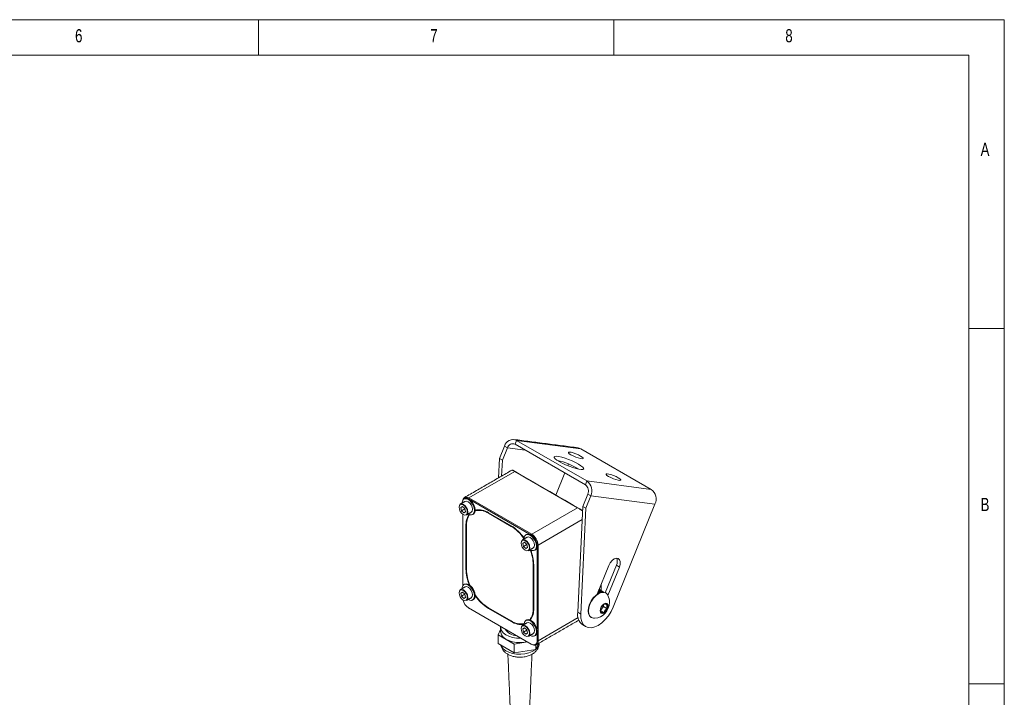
# Model space of a CAD drawing. Header units: millimetres. Extents: x 5 to 415, y 5 to 292.
# Tile 7 of 7: x 276 to 415, y 197 to 292. Entities that reach past the tile are written whole.
import ezdxf

# ---------------------------------------------------------------- set-up
doc = ezdxf.new("R2010")
doc.units = ezdxf.units.MM
doc.styles.add('SLDTEXTSTYLE0', font='TXT', dxfattribs={"width": 0.75})

msp = doc.modelspace()

# ---------------------------------------------------------------- linework, layer by layer
at = {"color": 7, "linetype": 'Continuous', "lineweight": 0}
for p, q in [((415, 292), (5, 292)), ((310, 292), (310, 287)), ((360, 287), (360, 292)), ((415, 5), (415, 292)), ((410, 287), (10, 287)), ((410, 287), (410, 52.6626)), ((415, 248.5), (410, 248.5)), ((410, 198.5), (415, 198.5))]:
    msp.add_line(p, q, dxfattribs=at)
at = {"color": 7, "linetype": 'Continuous', "lineweight": 15}
for p, q in [((343.9097, 230.2405), (344.612, 231.9686)), ((344.334, 229.9956), (345.0362, 231.7236)), ((345.0362, 231.7236), (344.612, 231.9686)), ((345.0362, 231.7236), (347.5509, 231.3948)), ((346.113, 232.2249), (346.3347, 232.7706)), ((356.0125, 226.5101), (346.113, 232.2249)), ((356.2342, 227.0557), (346.3347, 232.7706)), ((355.3769, 231.5883), (346.3347, 232.7706)), ((355.3769, 231.5883), (365.2764, 225.8734)), ((343.778, 227.4876), (343.9097, 230.2405)), ((344.334, 229.9956), (343.9097, 230.2405)), ((344.2263, 227.7464), (344.334, 229.9956)), ((353.6346, 229.4492), (353.5339, 229.2014)), ((346.0624, 228.3837), (339.6217, 224.6656)), ((354.9012, 223.2812), (346.0624, 228.3837)), ((346.1124, 228.3887), (346.7488, 228.0213)), ((346.7488, 228.0213), (346.7367, 228.0143)), ((346.7367, 228.0143), (347.9216, 227.3302)), ((346.7488, 228.0213), (347.9504, 227.3274)), ((353.119, 228.1804), (351.856, 225.0728)), ((347.9216, 227.3302), (347.9509, 227.3273)), ((347.9509, 227.3273), (348.8701, 226.7967)), ((348.8701, 226.7967), (348.858, 226.7897)), ((348.858, 226.7897), (350.0429, 226.1056)), ((348.8701, 226.7967), (350.0717, 226.1028)), ((350.0429, 226.1056), (350.0722, 226.1027)), ((350.0722, 226.1027), (350.9914, 225.5721)), ((356.0125, 226.5101), (356.2342, 227.0557)), ((356.2342, 227.0557), (365.2764, 225.8734)), ((339.551, 224.5431), (339.6217, 224.6656)), ((339.6217, 224.6656), (348.4605, 219.563)), ((350.9914, 225.5721), (350.9793, 225.5651)), ((350.9793, 225.5651), (352.1642, 224.881)), ((350.9914, 225.5721), (352.1931, 224.8782)), ((352.1642, 224.881), (352.1935, 224.8781)), ((352.1935, 224.8781), (353.1128, 224.3474)), ((356.35, 225.1924), (355.6477, 223.4644)), ((356.7742, 224.9474), (356.0719, 223.2194)), ((356.35, 225.1924), (356.7742, 224.9474)), ((356.7742, 224.9474), (365.8164, 223.7651)), ((338.7137, 223.4602), (338.4661, 223.3116)), ((338.7176, 223.4568), (338.4661, 223.3116)), ((338.4661, 223.3116), (338.5609, 222.8636)), ((339.0561, 223.1607), (338.7137, 223.4602)), ((348.3898, 219.4405), (339.551, 224.5431)), ((348.4605, 219.563), (354.9012, 223.2812)), ((353.1128, 224.3474), (353.1006, 224.3404)), ((353.1006, 224.3404), (354.2856, 223.6564)), ((353.1128, 224.3474), (354.3144, 223.6535)), ((354.2856, 223.6564), (354.3149, 223.6535)), ((354.3149, 223.6535), (354.9512, 223.2861)), ((355.6477, 223.4644), (354.9345, 208.5609)), ((356.0719, 223.2194), (355.3588, 208.316)), ((355.6477, 223.4644), (356.0719, 223.2194)), ((359.9395, 209.3044), (365.8164, 223.7651)), ((339.0582, 223.1506), (338.5609, 222.8636)), ((338.5609, 222.8636), (338.9033, 222.5641)), ((338.7378, 222.3843), (338.7378, 212.3102)), ((338.9033, 222.5641), (339.1509, 222.7127)), ((339.1509, 222.7127), (339.0561, 223.1607)), ((339.4626, 222.6754), (339.4547, 222.5661)), ((340.6754, 222.9961), (340.5331, 222.9239)), ((345.5614, 220.7467), (342.3794, 222.5837)), ((342.4501, 222.5428), (342.3794, 222.502)), ((345.5614, 220.6651), (342.3794, 222.502)), ((339.2689, 220.7874), (339.1974, 220.7461)), ((339.1974, 220.7461), (339.1974, 214.6221)), ((339.2681, 220.7053), (339.2681, 214.5813)), ((345.6313, 220.7055), (345.5614, 220.6651)), ((355.5594, 221.6199), (349.3444, 218.0321)), ((348.3898, 219.4405), (348.4605, 219.563)), ((347.4465, 218.4189), (347.1989, 218.2703)), ((347.4503, 218.4155), (347.1989, 218.2703)), ((347.1989, 218.2703), (347.2937, 217.8223)), ((347.791, 218.1093), (347.2937, 217.8223)), ((347.2937, 217.8223), (347.6361, 217.5228)), ((347.7888, 218.1194), (347.4465, 218.4189)), ((347.6361, 217.5228), (347.8836, 217.6713)), ((347.8836, 217.6713), (347.7888, 218.1194)), ((349.203, 206.1922), (349.203, 217.6646)), ((349.2341, 218.0321), (349.3444, 218.0321)), ((349.3444, 218.0321), (349.3444, 204.5592)), ((348.1953, 217.6341), (348.1874, 217.5248)), ((348.7426, 215.3166), (348.6726, 215.2762)), ((348.6726, 209.1521), (348.6726, 215.2762)), ((348.7434, 209.1113), (348.7434, 215.2354)), ((357.6532, 211.0987), (359.2939, 215.1356)), ((360.3766, 215.1835), (358.8082, 211.3242)), ((360.8009, 214.9386), (359.1805, 210.9514)), ((360.8009, 214.9386), (360.3766, 215.1835)), ((339.2681, 214.6629), (339.1974, 214.6221)), ((358.2186, 211.6463), (358.2186, 212.4898)), ((338.7137, 211.4162), (338.4661, 211.2677)), ((338.7176, 211.4128), (338.4661, 211.2677)), ((338.4661, 211.2677), (338.5609, 210.8196)), ((339.0582, 211.1067), (338.5609, 210.8196)), ((338.5609, 210.8196), (338.9033, 210.5201)), ((339.0561, 211.1167), (338.7137, 211.4162)), ((339.1509, 210.6687), (339.0561, 211.1167)), ((357.7938, 211.3413), (357.7336, 211.2965)), ((357.8608, 211.2309), (357.8461, 211.3407)), ((357.8482, 211.3339), (357.8482, 211.3342)), ((357.8503, 211.3164), (357.85, 211.3138)), ((357.8551, 211.2758), (357.85, 211.3138)), ((357.8503, 211.3164), (357.8501, 211.3176)), ((357.8553, 211.2738), (357.8551, 211.2758)), ((357.8559, 211.2693), (357.8553, 211.2738)), ((357.8562, 211.2676), (357.8559, 211.2693)), ((357.9395, 211.2718), (357.8562, 211.2676)), ((357.861, 211.2318), (357.8562, 211.2676)), ((357.861, 211.2318), (357.8608, 211.2307)), ((338.9033, 210.5201), (339.1509, 210.6687)), ((339.4626, 210.6314), (339.4547, 210.5221)), ((358.5766, 209.3647), (358.1346, 208.8149)), ((358.5766, 209.3647), (358.5766, 209.6568)), ((358.5766, 209.3647), (359.0848, 209.0713)), ((339.551, 209.1921), (348.3898, 204.0896)), ((339.6217, 209.1513), (339.551, 209.1921)), ((348.4605, 204.0487), (339.6217, 209.1513)), ((342.3794, 209.1924), (345.5614, 207.3555)), ((342.4501, 209.1516), (342.3794, 209.1107)), ((342.3794, 209.1107), (345.5614, 207.2738)), ((348.7434, 209.193), (348.6726, 209.1521)), ((354.9345, 208.5609), (355.3588, 208.316)), ((358.1346, 208.8149), (358.6428, 208.5215)), ((345.6329, 207.3151), (345.5614, 207.2738)), ((349.3444, 204.5592), (354.988, 207.8172)), ((343.7316, 205.3904), (344.0738, 206.1277)), ((345.9769, 204.0942), (343.7316, 205.3904)), ((343.7316, 204.1656), (343.7316, 205.3904)), ((347.4465, 206.3749), (347.1989, 206.2263)), ((347.4503, 206.3715), (347.1989, 206.2263)), ((347.1989, 206.2263), (347.2937, 205.7783)), ((347.791, 206.0654), (347.2937, 205.7783)), ((347.2937, 205.7783), (347.6361, 205.4788)), ((347.7888, 206.0754), (347.4465, 206.3749)), ((347.6361, 205.4788), (347.8836, 205.6274)), ((347.8836, 205.6274), (347.7888, 206.0754)), ((348.1953, 205.5901), (348.1874, 205.4808)), ((349.203, 204.5592), (349.203, 205.6207)), ((345.9769, 202.8694), (343.7316, 204.1656)), ((347.8736, 204.3876), (345.9769, 204.0942)), ((345.9769, 202.8694), (345.9769, 204.0942)), ((348.4605, 204.0487), (348.3898, 204.0896)), ((349.4368, 204.1897), (349.0442, 203.3438)), ((349.0442, 203.3438), (349.0442, 203.966)), ((349.3444, 204.5592), (349.203, 204.5592)), ((349.0442, 203.3438), (345.9769, 202.8694))]:
    msp.add_line(p, q, dxfattribs=at)
at = {"color": 7, "linetype": 'Continuous', "lineweight": 15, "flags": 128}
for points in [[(354.993, 231.7196), (355.1449, 231.6877), (355.3769, 231.5883)], [(352.3394, 229.7752), (352.7596, 229.5503), (353.2341, 229.3281), (353.7355, 229.1216), (354.2346, 228.9427), (354.7024, 228.802), (355.1116, 228.7075), (355.4386, 228.6647), (355.6643, 228.6762), (355.7756, 228.7413), (355.766, 228.8561), (355.6361, 229.014), (355.3934, 229.2059), (355.0521, 229.4205), (354.6319, 229.6455), (354.1573, 229.8677), (353.6559, 230.0742), (353.1569, 230.253), (352.6891, 230.3938), (352.2798, 230.4883), (351.9529, 230.531), (351.7272, 230.5195), (351.6159, 230.4545), (351.6255, 230.3397), (351.7554, 230.1817), (351.9981, 229.9899), (352.3394, 229.7752)], [(353.9828, 230.7444), (354.2958, 230.582), (354.6528, 230.4285), (355.0108, 230.3023), (355.3266, 230.2189), (355.5621, 230.1881), (355.689, 230.2137), (355.6918, 230.2926), (355.5703, 230.4153), (355.3391, 230.567), (355.0262, 230.7294), (354.6691, 230.883), (354.3111, 231.0091), (353.9953, 231.0926), (353.7598, 231.1234), (353.633, 231.0978), (353.6301, 231.0188), (353.7516, 230.8961), (353.9828, 230.7444)], [(359.2861, 227.6829), (359.5991, 227.5204), (359.9561, 227.3669), (360.3141, 227.2408), (360.6299, 227.1573), (360.8654, 227.1265), (360.9923, 227.1521), (360.9951, 227.2311), (360.8736, 227.3538), (360.6424, 227.5055), (360.3295, 227.6679), (359.9724, 227.8214), (359.6144, 227.9475), (359.2986, 228.031), (359.0631, 228.0618), (358.9363, 228.0362), (358.9334, 227.9573), (359.0549, 227.8346), (359.2861, 227.6829)], [(338.7657, 224.3936), (338.8051, 224.5069), (338.8868, 224.6362), (338.9967, 224.7274), (339.1306, 224.777), (339.2834, 224.7831), (339.4492, 224.7455), (339.6217, 224.6656)], [(340.5056, 222.9713), (340.4577, 223.3304), (340.3192, 223.7058), (340.1051, 224.057), (339.8387, 224.3458), (339.5487, 224.5409), (339.2666, 224.6213), (339.023, 224.5781), (338.9967, 224.5641)], [(338.564, 223.7649), (338.396, 223.7266), (338.2695, 223.5811), (338.2251, 223.3489), (338.2695, 223.0655), (338.396, 222.7739), (338.5853, 222.5187), (338.8085, 222.3385), (339.0317, 222.2609), (339.221, 222.2977), (339.3475, 222.4432), (339.3702, 222.5061)], [(338.4064, 223.7904), (338.6071, 223.8293), (338.8439, 223.747), (339.0806, 223.556), (339.2814, 223.2852), (339.3938, 223.0425)], [(339.3702, 222.5061), (339.3919, 222.6754), (339.3475, 222.9588), (339.221, 223.2504), (339.0317, 223.5056), (338.8085, 223.6858), (338.5853, 223.7634), (338.564, 223.7649)], [(340.3995, 222.9101), (340.3516, 223.2692), (340.2131, 223.6446), (339.999, 223.9957), (339.7326, 224.2845), (339.4426, 224.4797), (339.1606, 224.56), (338.917, 224.5169), (338.7383, 224.3549), (338.6438, 224.0917), (338.6318, 223.9205)], [(340.1343, 223.0632), (340.0872, 223.3638), (339.9531, 223.673), (339.7524, 223.9438), (339.5156, 224.1348), (339.2788, 224.2171), (339.0781, 224.1781)], [(339.4547, 222.5661), (339.4155, 222.4292), (339.2814, 222.2748), (339.2813, 222.2748)], [(339.3938, 223.0425), (339.4155, 222.976), (339.4626, 222.6754)], [(339.5067, 222.4049), (339.7326, 222.3057), (339.999, 222.2868), (340.2131, 222.3908), (340.3516, 222.6063), (340.3995, 222.9101)], [(339.9531, 222.6626), (339.9531, 222.6626), (340.0872, 222.817), (340.1343, 223.0632)], [(349.1323, 217.8688), (349.0844, 218.2278), (348.9459, 218.6033), (348.7318, 218.9544), (348.4654, 219.2432), (348.1754, 219.4384), (347.8933, 219.5187), (347.6497, 219.4756), (347.471, 219.3136), (347.3765, 219.0503), (347.3645, 218.8791)], [(349.2383, 217.93), (349.1904, 218.2891), (349.052, 218.6645), (348.8379, 219.0157), (348.5714, 219.3045), (348.2815, 219.4996), (347.9994, 219.5799), (347.7558, 219.5368), (347.7295, 219.5228)], [(348.8671, 218.0219), (348.82, 218.3225), (348.6859, 218.6317), (348.4851, 218.9024), (348.2484, 219.0935), (348.0116, 219.1758), (347.8109, 219.1368)], [(347.2967, 218.7236), (347.1288, 218.6853), (347.0023, 218.5398), (346.9579, 218.3076), (347.0023, 218.0242), (347.1288, 217.7326), (347.318, 217.4773), (347.5413, 217.2972), (347.7645, 217.2196), (347.9538, 217.2564), (348.0802, 217.4019), (348.103, 217.4648)], [(347.1392, 218.749), (347.3399, 218.788), (347.5766, 218.7057), (347.8134, 218.5146), (348.0141, 218.2439), (348.1265, 218.0012)], [(348.103, 217.4648), (348.1246, 217.6341), (348.0802, 217.9175), (347.9538, 218.209), (347.7645, 218.4643), (347.5413, 218.6445), (347.318, 218.7221), (347.2967, 218.7236)], [(348.1265, 218.0012), (348.1482, 217.9347), (348.1953, 217.6341)], [(348.2395, 217.3636), (348.4654, 217.2643), (348.7318, 217.2455), (348.9459, 217.3495), (349.0844, 217.565), (349.1323, 217.8688)], [(348.6858, 217.6212), (348.6859, 217.6213), (348.82, 217.7756), (348.8671, 218.0219)], [(348.1874, 217.5248), (348.1482, 217.3878), (348.0141, 217.2335), (348.0141, 217.2335)], [(359.2939, 215.1356), (359.4973, 215.5185), (359.7671, 215.8433), (360.0707, 216.0709), (360.3715, 216.1738), (360.6332, 216.1396), (360.8243, 215.9724), (360.9216, 215.6924), (360.9135, 215.3334), (360.8009, 214.9386)], [(340.3995, 210.8661), (340.3516, 211.2252), (340.2131, 211.6006), (339.999, 211.9518), (339.7326, 212.2406), (339.4426, 212.4357), (339.1606, 212.5161), (338.917, 212.4729), (338.7383, 212.3109), (338.6438, 212.0477), (338.6318, 211.8765)], [(340.5056, 210.9274), (340.4577, 211.2864), (340.3192, 211.6619), (340.1051, 212.013), (339.8387, 212.3018), (339.5487, 212.4969), (339.2666, 212.5773), (339.023, 212.5341), (338.9967, 212.5202)], [(340.1343, 211.0192), (340.0872, 211.3198), (339.9531, 211.629), (339.7524, 211.8998), (339.5156, 212.0909), (339.2788, 212.1732), (339.0781, 212.1342)], [(338.564, 211.7209), (338.396, 211.6826), (338.2695, 211.5371), (338.2251, 211.3049), (338.2695, 211.0215), (338.396, 210.73), (338.5853, 210.4747), (338.8085, 210.2945), (339.0317, 210.2169), (339.221, 210.2537), (339.3475, 210.3992), (339.3702, 210.4622)], [(338.4064, 211.7464), (338.6071, 211.7854), (338.8439, 211.7031), (339.0806, 211.512), (339.2814, 211.2412), (339.3938, 210.9986)], [(339.3702, 210.4622), (339.3919, 210.6314), (339.3475, 210.9148), (339.221, 211.2064), (339.0317, 211.4617), (338.8085, 211.6418), (338.5853, 211.7194), (338.564, 211.7209)], [(339.3938, 210.9986), (339.4155, 210.932), (339.4626, 210.6314)], [(339.5067, 210.3609), (339.7326, 210.2617), (339.999, 210.2428), (340.2131, 210.3468), (340.3516, 210.5624), (340.3995, 210.8661)], [(339.9531, 210.6186), (339.9531, 210.6186), (340.0872, 210.773), (340.1343, 211.0192)], [(358.8296, 211.3123), (358.5368, 211.4027), (358.1957, 211.369), (357.8297, 211.2133), (357.4636, 210.9464), (357.1226, 210.5863), (356.8297, 210.1577), (356.6049, 209.6897), (356.4636, 209.2143), (356.4155, 208.7638), (356.4636, 208.369), (356.6049, 208.0567), (356.8297, 207.8482), (356.8298, 207.8481)], [(359.1811, 210.9502), (359.1099, 211.0717), (358.8852, 211.2802), (358.5923, 211.3707), (358.2512, 211.3369), (357.8852, 211.1813), (357.5192, 210.9143), (357.1781, 210.5543), (356.8852, 210.1257), (356.6605, 209.6577), (356.5192, 209.1823), (356.471, 208.7318), (356.5192, 208.3369), (356.6605, 208.0246), (356.8852, 207.8161), (357.1781, 207.7257), (357.3192, 207.7248)], [(339.4547, 210.5221), (339.4155, 210.3852), (339.2814, 210.2308), (339.2813, 210.2308)], [(359.2087, 209.4374), (359.1656, 209.6626), (359.043, 209.8038), (358.8594, 209.8395), (358.6428, 209.7642), (358.4263, 209.5895), (358.2427, 209.3418), (358.1201, 209.0591), (358.077, 208.7841), (358.1201, 208.559), (358.2427, 208.4178), (358.4263, 208.3821), (358.6428, 208.4574), (358.8594, 208.6321), (359.043, 208.8797), (359.1656, 209.1625), (359.2087, 209.4374)], [(355.3588, 208.316), (355.3815, 207.7485), (355.5054, 207.2567), (355.7255, 206.861), (356.0326, 206.5779), (356.414, 206.4188), (356.8539, 206.3905), (357.3343, 206.4942), (357.8351, 206.7255), (358.3356, 207.0748), (358.8153, 207.5277), (359.2542, 208.0656), (359.6342, 208.6661), (359.9395, 209.3044)], [(346.9731, 204.9074), (346.9218, 204.9058), (346.3337, 204.9272), (345.7674, 205.0212), (345.2493, 205.1832), (344.8036, 205.4058), (344.4513, 205.6784), (344.2087, 205.9885), (344.0872, 206.3213), (344.0794, 206.5779)], [(347.2967, 206.6796), (347.1288, 206.6413), (347.0023, 206.4958), (346.9579, 206.2636), (347.0023, 205.9802), (347.1288, 205.6886), (347.318, 205.4334), (347.5413, 205.2532), (347.7645, 205.1756), (347.9538, 205.2124), (348.0802, 205.3579), (348.103, 205.4209)], [(347.1392, 206.7051), (347.3399, 206.744), (347.5766, 206.6617), (347.8134, 206.4707), (348.0141, 206.1999), (348.1265, 205.9572)], [(348.103, 205.4209), (348.1246, 205.5901), (348.0802, 205.8735), (347.9538, 206.1651), (347.7645, 206.4203), (347.5413, 206.6005), (347.318, 206.6781), (347.2967, 206.6796)], [(349.1323, 205.8248), (349.0844, 206.1839), (348.9459, 206.5593), (348.7318, 206.9105), (348.4654, 207.1992), (348.1754, 207.3944), (347.8933, 207.4747), (347.6497, 207.4316), (347.471, 207.2696), (347.3765, 207.0064), (347.3645, 206.8352)], [(349.2383, 205.886), (349.1904, 206.2451), (349.052, 206.6205), (348.8379, 206.9717), (348.5714, 207.2605), (348.2815, 207.4556), (347.9994, 207.536), (347.7558, 207.4928), (347.7295, 207.4789)], [(348.8671, 205.9779), (348.82, 206.2785), (348.6859, 206.5877), (348.4851, 206.8585), (348.2484, 207.0495), (348.0116, 207.1318), (347.8109, 207.0929)], [(347.8349, 204.4099), (347.5041, 204.3454), (346.9218, 204.2934), (346.3337, 204.3148), (345.7674, 204.4088), (345.2493, 204.5708), (344.8036, 204.7934), (344.4513, 205.066), (344.2087, 205.376), (344.0872, 205.7089), (344.0738, 205.8649)], [(348.1874, 205.4808), (348.1482, 205.3439), (348.0141, 205.1895), (348.0141, 205.1895)], [(348.1265, 205.9572), (348.1482, 205.8907), (348.1953, 205.5901)], [(348.2395, 205.3196), (348.4654, 205.2204), (348.7318, 205.2015), (348.9459, 205.3055), (349.0844, 205.521), (349.1323, 205.8248)], [(348.6858, 205.5773), (348.6859, 205.5773), (348.82, 205.7317), (348.8671, 205.9779)], [(344.1208, 203.9409), (344.2087, 203.743), (344.4513, 203.433), (344.8036, 203.1603), (345.2493, 202.9378), (345.7674, 202.7757), (346.3337, 202.6818), (346.9218, 202.6603), (347.5041, 202.7123)], [(347.5041, 202.7123), (348.0534, 202.8353), (348.5441, 203.0237), (348.9532, 203.2685), (349.2615, 203.5584), (349.4547, 203.8798), (349.5237, 204.2176), (349.5238, 204.2318)]]:
    msp.add_lwpolyline(points, dxfattribs=at)
at = {"color": 7, "linetype": 'Continuous', "lineweight": 15}
for centre, radius, start, end in [((345.8106, 231.6452), 1.2414, 65.02584, 164.903609), ((345.7854, 231.5216), 0.7759, 65.02584, 164.903609), ((350.0272, 220.5711), 9.5894, 58.075407, 77.690621), ((355.3823, 225.6466), 1.0689, 334.853052, 53.87893), ((355.226, 225.6742), 1.7103, 334.853052, 53.87893), ((339.2317, 224.1558), 0.5019, 50.500029, 141.748956), ((364.2682, 224.4919), 1.7103, 334.853052, 53.87893), ((341.8278, 220.8936), 2.6345, 146.619976, 183.209783), ((341.8125, 220.854), 2.5487, 145.180854, 183.345243), ((339.909, 222.8965), 0.6013, 304.165628, 7.146553), ((341.0282, 220.5033), 2.4126, 55.939567, 102.652662), ((340.9885, 220.516), 2.492, 56.072123, 101.175933), ((342.3385, 215.4957), 6.1612, 35.16065, 58.460031), ((342.3983, 215.5154), 6.0435, 34.707168, 58.440158), ((347.4702, 217.9857), 1.7211, 23.331575, 57.703901), ((347.4254, 217.9448), 1.921, 2.605478, 57.394522), ((348.6417, 217.8552), 0.6013, 304.165628, 7.146553), ((342.7646, 215.1298), 5.9099, 1.419598, 22.191382), ((342.7203, 215.0883), 6.0248, 1.398984, 21.767416), ((359.2867, 215.7327), 1.2205, 333.257096, 21.3913), ((345.2638, 214.7751), 6.0683, 181.445034, 202.722554), ((345.2283, 214.7348), 5.9621, 181.475719, 203.375868), ((339.909, 210.8526), 0.6013, 304.165628, 7.146553), ((345.5692, 214.3765), 6.0869, 213.667168, 238.395817), ((345.625, 214.3911), 6.1981, 214.306772, 238.422883), ((357.8968, 210.4201), 0.8114, 92.544287, 104.254462), ((357.9171, 210.5397), 0.7771, 93.730102, 94.958569), ((357.1554, 209.9695), 2.2506, 0, 25.833385), ((340.5134, 210.6927), 1.7827, 192.137285, 237.325633), ((357.1554, 209.9695), 2.2506, 274.171992, 0), ((357.6214, 209.7003), 0.9517, 302.833779, 357.380587), ((359.2402, 208.7674), 1.1076, 122.637971, 159.772886), ((358.8436, 209.4543), 0.3173, 40.532796, 129.248168), ((358.4955, 209.3659), 0.6589, 333.43643, 26.56357), ((346.1618, 208.998), 2.5156, 323.37781, 3.51358), ((346.1484, 208.958), 2.5995, 324.804612, 3.380501), ((356.6638, 208.236), 1.7595, 169.35857, 235.039724), ((358.7902, 208.8557), 0.6589, 153.43643, 206.56357), ((358.4421, 208.7672), 0.3173, 220.532796, 309.248168), ((358.0455, 209.4542), 1.1076, 302.637971, 339.772886), ((346.9252, 209.3872), 2.447, 236.129205, 280.544856), ((346.9653, 209.3758), 2.5277, 236.260893, 279.099267), ((346.3938, 207.2455), 1.9653, 212.004327, 268.001049), ((348.6417, 205.8112), 0.6013, 304.165628, 7.146553), ((348.7072, 204.4787), 0.5022, 230.796715, 9.214037), ((348.8055, 204.4717), 0.5459, 230.796715, 9.214037)]:
    msp.add_arc(centre, radius, start, end, dxfattribs=at)
for centre, major_axis, ratio, start_param, end_param in [((358.5992, 212.1042), (0.8865, 0.7248), 0.27395748, 3.40207079, 3.51460687), ((357.8189, 211.82), (-0.037, 0.4973), 0.06278016, 2.86746298, 2.92224443), ((357.8284, 211.1654), (-0.0436, 0.4887), 0.07529273, 5.02238359, 5.05770744), ((356.6174, 211.2079), (1.2431, 0.1256), 0.34110298, 6.1491962, 6.18617281), ((356.7447, 211.2695), (1.1273, 0.1061), 0.37832252, 6.09039073, 6.14334572)]:
    msp.add_ellipse(centre, major_axis=major_axis, ratio=ratio, start_param=start_param, end_param=end_param, dxfattribs=at)
for points in [[(354.993, 231.7196), (345.9508, 232.9019)], [(345.6756, 228.5831), (338.9967, 224.7274)], [(345.7756, 228.5831), (345.6787, 228.5836)], [(346.1122, 228.3886), (346.0624, 228.3837)], [(339.0781, 224.1781), (338.4064, 223.7904)], [(338.9967, 224.5641), (338.8907, 224.5029)], [(354.9012, 223.2812), (354.9512, 223.2861)], [(339.2813, 222.2748), (339.9531, 222.6626)], [(340.1406, 222.3378), (340.2466, 222.399)], [(340.5331, 222.9239), (340.5037, 222.907)], [(347.8109, 219.1368), (347.1392, 218.749)], [(347.7295, 219.5228), (347.6234, 219.4616)], [(348.0141, 217.2335), (348.6858, 217.6212)], [(348.8733, 217.2965), (348.9794, 217.3577)], [(339.0781, 212.1342), (338.4064, 211.7464)], [(338.9967, 212.5202), (338.8907, 212.4589)], [(357.7634, 211.4137), (357.9049, 211.4084)], [(357.7731, 211.3937), (357.876, 211.3909)], [(357.7739, 211.4727), (357.9821, 211.4584)], [(357.8051, 211.3202), (357.7813, 211.3217)], [(357.7866, 211.4916), (358.0082, 211.4742)], [(357.7888, 211.4323), (357.9309, 211.4255)], [(357.7989, 211.5105), (358.0351, 211.4895)], [(357.8015, 211.4512), (357.9564, 211.4422)], [(357.8223, 211.568), (358.1215, 211.5319)], [(357.8275, 211.5276), (358.0628, 211.5042)], [(357.8352, 211.5466), (358.0916, 211.5184)], [(357.8482, 211.3339), (357.8984, 211.3555)], [(357.8486, 211.5847), (358.1529, 211.5448)], [(357.8501, 211.3176), (357.852, 211.3185)], [(357.8513, 211.3164), (357.8503, 211.3164)], [(357.8513, 211.3164), (357.852, 211.3185)], [(357.8666, 211.3151), (357.8513, 211.3164)], [(357.852, 211.3185), (357.8984, 211.3555)], [(357.8553, 211.2738), (357.8647, 211.2817)], [(357.8588, 211.2919), (357.8792, 211.2964)], [(357.8647, 211.2817), (357.8792, 211.2964)], [(357.9544, 211.651), (357.9211, 211.6606)], [(358.0012, 211.7588), (357.9611, 211.7739)], [(358.3155, 211.5857), (358.1179, 211.7092)], [(358.1222, 211.4086), (358.402, 211.4399)], [(358.1948, 211.5618), (358.1996, 211.5625)], [(358.3784, 211.5049), (358.1996, 211.5625)], [(358.4497, 211.4808), (358.3784, 211.5049)], [(358.5431, 211.4434), (358.4087, 211.5274)], [(358.415, 211.5166), (358.486, 211.4719)], [(358.486, 211.4719), (358.4497, 211.4808)], [(358.4583, 211.4542), (358.4816, 211.4323)], [(358.4583, 211.4542), (358.5431, 211.4434)], [(358.5695, 211.4212), (358.5431, 211.4434)], [(358.8851, 211.2803), (358.8296, 211.3123)], [(339.2813, 210.2308), (339.9531, 210.6186)], [(340.1406, 210.2938), (340.2466, 210.355)], [(347.8109, 207.0929), (347.1392, 206.7051)], [(347.7295, 207.4789), (347.6234, 207.4176)], [(349.0855, 203.9868), (355.0986, 207.4582)], [(355.6556, 206.794), (356.0798, 206.5491)], [(356.8298, 207.8481), (356.8853, 207.8161)], [(344.0738, 206.4773), (344.0738, 205.8649)], [(348.0141, 205.1895), (348.6858, 205.5773)], [(348.8733, 205.2525), (348.9794, 205.3137)], [(349.5238, 204.2318), (349.5238, 204.2399)], [(345.1056, 202.6586), (345.5107, 193.1901)], [(348.0869, 193.1901), (348.4921, 202.6622)]]:
    msp.add_open_spline(points, degree=1, dxfattribs=at)
for points, knots in [([(346.0623, 228.3836), (346.0095, 228.414), (345.9008, 228.4765), (345.7829, 228.5406), (345.6988, 228.5809), (345.6836, 228.5823), (345.6756, 228.5831)], [0, 0, 0, 0, 0.22475745, 0.46268863, 0.71960928, 1, 1, 1, 1]), ([(345.7775, 228.582), (345.7803, 228.5803), (345.7862, 228.577), (345.8498, 228.5403), (345.949, 228.483), (346.0486, 228.4255), (346.0972, 228.3975)], [0, 0, 0, 0, 0.25305998, 0.51636305, 0.76381801, 1, 1, 1, 1]), ([(355.6183, 222.8509), (355.5837, 222.8725), (355.474, 222.9407), (355.287, 223.0532), (355.074, 223.1783), (354.9573, 223.2478), (354.9012, 223.2812)], [0, 0, 0, 0, 0.14403563, 0.45613834, 0.73891896, 1, 1, 1, 1]), ([(354.9512, 223.2861), (355.0067, 223.2541), (355.1209, 223.1882), (355.3269, 223.0692), (355.4973, 222.9709), (355.5935, 222.9153), (355.6207, 222.8996)], [0, 0, 0, 0, 0.27798946, 0.57271144, 0.87916248, 1, 1, 1, 1]), ([(357.7604, 211.3748), (357.7963, 211.3719), (357.8346, 211.3688), (357.8753, 211.3795), (357.8787, 211.3814), (357.8799, 211.3825), (357.8806, 211.3835), (357.8809, 211.3846), (357.8807, 211.386), (357.8793, 211.3884), (357.8774, 211.3898), (357.876, 211.3909)], [0, 0, 0, 0, 0.83417943, 0.89014237, 0.90491511, 0.9153703, 0.92293877, 0.93053954, 0.9396338, 0.95521979, 1, 1, 1, 1]), ([(357.7813, 211.3217), (357.8212, 211.3395), (357.8959, 211.3727), (357.9745, 211.4012), (358.0111, 211.4145)], [0, 0, 0, 0, 0.53525087, 1, 1, 1, 1]), ([(357.8559, 211.2693), (357.856, 211.2694), (357.8588, 211.2737), (357.8618, 211.2777), (357.8647, 211.2817)], [0, 0, 0, 0, 0.03069002, 1, 1, 1, 1]), ([(357.8659, 211.6277), (357.8943, 211.6353), (357.9237, 211.6432), (357.9533, 211.6507), (357.9544, 211.651)], [0, 0, 0, 0, 0.962938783, 1, 1, 1, 1]), ([(357.8659, 211.6277), (357.8682, 211.6265), (357.8773, 211.6216), (357.8893, 211.6143), (357.8996, 211.6062), (357.9023, 211.6019), (357.9029, 211.6009)], [0, 0, 0, 0, 0.16463108, 0.66891216, 0.92182312, 1, 1, 1, 1]), ([(357.8756, 211.748), (357.8814, 211.7464), (358.0425, 211.7026), (358.1924, 211.6308), (358.3371, 211.5616)], [0, 0, 0, 0, 0.03539129, 1, 1, 1, 1]), ([(357.876, 211.3909), (357.8819, 211.3921), (357.8897, 211.3936), (357.8986, 211.3973), (357.9022, 211.3996), (357.9043, 211.4018), (357.9053, 211.4037), (357.9056, 211.4058), (357.9053, 211.4074), (357.9049, 211.4082), (357.9049, 211.4084)], [0, 0, 0, 0, 0.48425489, 0.6336145, 0.74159984, 0.80379085, 0.85676206, 0.90977153, 0.98408878, 1, 1, 1, 1]), ([(357.8792, 211.2964), (357.9221, 211.3251), (357.9985, 211.3761), (358.0845, 211.3987), (358.1222, 211.4086)], [0, 0, 0, 0, 0.56198834, 1, 1, 1, 1]), ([(357.8984, 211.3555), (357.9066, 211.3603), (357.943, 211.3819), (357.9813, 211.4003), (358.0111, 211.4145)], [0, 0, 0, 0, 0.22550651, 1, 1, 1, 1]), ([(357.9029, 211.6009), (357.9231, 211.5997), (358.0214, 211.5937), (358.118, 211.5759), (358.1948, 211.5618)], [0, 0, 0, 0, 0.205551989, 1, 1, 1, 1]), ([(357.9049, 211.4084), (357.9065, 211.4089), (357.9119, 211.4104), (357.9189, 211.413), (357.9254, 211.4168), (357.9288, 211.4199), (357.9305, 211.4231), (357.9308, 211.4247), (357.9309, 211.4255)], [0, 0, 0, 0, 0.16060438, 0.51667512, 0.67010677, 0.8252769, 0.91770397, 1, 1, 1, 1]), ([(357.9309, 211.4255), (357.9329, 211.4262), (357.9381, 211.428), (357.9453, 211.4313), (357.9514, 211.4354), (357.955, 211.4391), (357.9559, 211.4413), (357.9564, 211.4422)], [0, 0, 0, 0, 0.20946505, 0.52217247, 0.7486332, 0.89257759, 1, 1, 1, 1]), ([(358.1996, 211.5625), (358.1377, 211.5877), (358.0573, 211.6204), (357.9737, 211.6453), (357.9544, 211.651)], [0, 0, 0, 0, 0.76946554, 1, 1, 1, 1]), ([(357.9564, 211.4422), (357.9587, 211.4431), (357.9649, 211.4454), (357.9728, 211.4495), (357.9792, 211.4544), (357.9812, 211.4572), (357.9821, 211.4584)], [0, 0, 0, 0, 0.23899381, 0.64776274, 0.84088866, 1, 1, 1, 1]), ([(357.9821, 211.4584), (357.9873, 211.4606), (357.995, 211.4637), (358.0039, 211.4695), (358.0069, 211.4728), (358.0082, 211.4742)], [0, 0, 0, 0, 0.53964847, 0.79997184, 1, 1, 1, 1]), ([(358.1179, 211.7092), (358.0967, 211.7187), (358.0577, 211.7361), (358.0189, 211.7517), (358.0012, 211.7588)], [0, 0, 0, 0, 0.54302785, 1, 1, 1, 1]), ([(358.0082, 211.4742), (358.011, 211.4753), (358.0193, 211.4786), (358.029, 211.4837), (358.0341, 211.4885), (358.0351, 211.4895)], [0, 0, 0, 0, 0.28125627, 0.85890589, 1, 1, 1, 1]), ([(358.0111, 211.4145), (358.0131, 211.4154), (358.1297, 211.464), (358.2552, 211.4847), (358.3784, 211.5049)], [0, 0, 0, 0, 0.0175955, 1, 1, 1, 1]), ([(358.0351, 211.4895), (358.0392, 211.4911), (358.0466, 211.494), (358.0561, 211.499), (358.0608, 211.5027), (358.0628, 211.5042)], [0, 0, 0, 0, 0.40824274, 0.74703669, 1, 1, 1, 1]), ([(358.0628, 211.5042), (358.0693, 211.5067), (358.0797, 211.5106), (358.0883, 211.5163), (358.0916, 211.5184)], [0, 0, 0, 0, 0.62804144, 1, 1, 1, 1]), ([(358.0916, 211.5184), (358.0942, 211.5193), (358.1047, 211.523), (358.115, 211.5277), (358.1215, 211.5319), (358.1215, 211.5319)], [0, 0, 0, 0, 0.2509315, 0.99699499, 1, 1, 1, 1]), ([(358.1215, 211.5319), (358.1264, 211.5335), (358.1374, 211.5372), (358.1473, 211.542), (358.1529, 211.5448)], [0, 0, 0, 0, 0.44356684, 1, 1, 1, 1]), ([(358.1222, 211.4086), (358.1711, 211.4243), (358.2786, 211.4587), (358.3893, 211.473), (358.4497, 211.4808)], [0, 0, 0, 0, 0.455322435, 1, 1, 1, 1]), ([(358.1529, 211.5448), (358.1607, 211.5472), (358.1742, 211.5514), (358.1882, 211.5576), (358.1936, 211.561), (358.1948, 211.5618)], [0, 0, 0, 0, 0.518156, 0.88796808, 1, 1, 1, 1]), ([(358.268, 211.4038), (358.2658, 211.4024), (358.2606, 211.3988), (358.2562, 211.3949), (358.2536, 211.3926)], [0, 0, 0, 0, 0.41007757, 1, 1, 1, 1]), ([(358.402, 211.4399), (358.3821, 211.4383), (358.344, 211.4352), (358.2971, 211.4216), (358.2761, 211.4088), (358.268, 211.4038)], [0, 0, 0, 0, 0.39864863, 0.76603381, 1, 1, 1, 1]), ([(358.3371, 211.5616), (358.3488, 211.555), (358.3752, 211.5401), (358.4008, 211.525), (358.415, 211.5166)], [0, 0, 0, 0, 0.44603362, 1, 1, 1, 1]), ([(358.486, 211.4719), (358.4843, 211.4714), (358.462, 211.4657), (358.4325, 211.456), (358.4085, 211.4433), (358.402, 211.4399)], [0, 0, 0, 0, 0.05957408, 0.74464537, 1, 1, 1, 1]), ([(358.4816, 211.4323), (358.4832, 211.4303), (358.4896, 211.4219), (358.4977, 211.41), (358.504, 211.3981), (358.5048, 211.3929), (358.505, 211.3917)], [0, 0, 0, 0, 0.164631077, 0.66891216, 0.921823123, 1, 1, 1, 1]), ([(358.4816, 211.4323), (358.5097, 211.4288), (358.5389, 211.4251), (358.5684, 211.4214), (358.5695, 211.4212)], [0, 0, 0, 0, 0.96293878, 1, 1, 1, 1]), ([(358.6428, 209.7001), (358.6758, 209.7119), (358.7323, 209.7321), (358.9127, 209.7048), (359.0319, 209.6741), (359.0848, 209.6606)], [0, 0, 0, 0, 0.43911199, 0.75136332, 1, 1, 1, 1]), ([(359.0848, 209.6606), (359.0711, 209.6344), (359.0326, 209.5609), (359.0038, 209.3995), (359.0378, 209.2131), (359.0744, 209.1026), (359.0848, 209.0713)], [0, 0, 0, 0, 0.18394782, 0.51584359, 0.86296914, 1, 1, 1, 1]), ([(358.134, 208.8941), (358.1335, 208.8912), (358.1221, 208.8247), (358.1556, 208.7018), (358.1909, 208.5921), (358.2009, 208.561)], [0, 0, 0, 0, 0.031665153, 0.72593204, 1, 1, 1, 1]), ([(358.6428, 208.5215), (358.5493, 208.5446), (358.3893, 208.5842), (358.2549, 208.585), (358.2175, 208.5684), (358.2009, 208.561)], [0, 0, 0, 0, 0.439111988, 0.751363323, 1, 1, 1, 1]), ([(358.6428, 208.5215), (358.6758, 208.6177), (358.7323, 208.7823), (358.9127, 208.9647), (359.0319, 209.0386), (359.0848, 209.0713)], [0, 0, 0, 0, 0.43911199, 0.75136332, 1, 1, 1, 1]), ([(344.1142, 203.9447), (344.1253, 203.8718), (344.1571, 203.6638), (344.3213, 203.3511), (344.5805, 203.0221), (344.925, 202.7408), (345.3471, 202.5104), (345.8399, 202.3413), (346.38, 202.2456), (346.91, 202.2236), (347.2457, 202.2635), (347.3981, 202.2816)], [0, 0, 0, 0, 0.05752475, 0.16418893, 0.27226905, 0.38585782, 0.50714978, 0.63460321, 0.76369955, 0.89271332, 1, 1, 1, 1]), ([(347.3981, 202.2816), (347.4989, 202.2998), (347.7848, 202.3512), (348.2341, 202.5014), (348.6889, 202.7478), (349.0501, 203.0558), (349.3132, 203.4009), (349.4695, 203.7816), (349.5378, 204.069), (349.52, 204.218), (349.5181, 204.2338)], [0, 0, 0, 0, 0.090675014, 0.257400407, 0.429686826, 0.578658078, 0.718652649, 0.852734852, 0.984331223, 1, 1, 1, 1])]:
    msp.add_open_spline(points, degree=3, knots=knots, dxfattribs=at)

# ---------------------------------------------------------------- texts
at = {"color": 7, "linetype": 'Continuous', "lineweight": 0, "char_height": 1.8521, "attachment_point": 1, "style": 'SLDTEXTSTYLE0'}
for s, insert in [('6', (284.1667, 290.668)), ('7', (334.1667, 290.668)), ('8', (384.1667, 290.668)), ('A', (411.6667, 274.668)), ('B', (411.6667, 224.668))]:
    msp.add_mtext(s, dxfattribs=dict(at, insert=insert))

doc.saveas('drawing.dxf')
